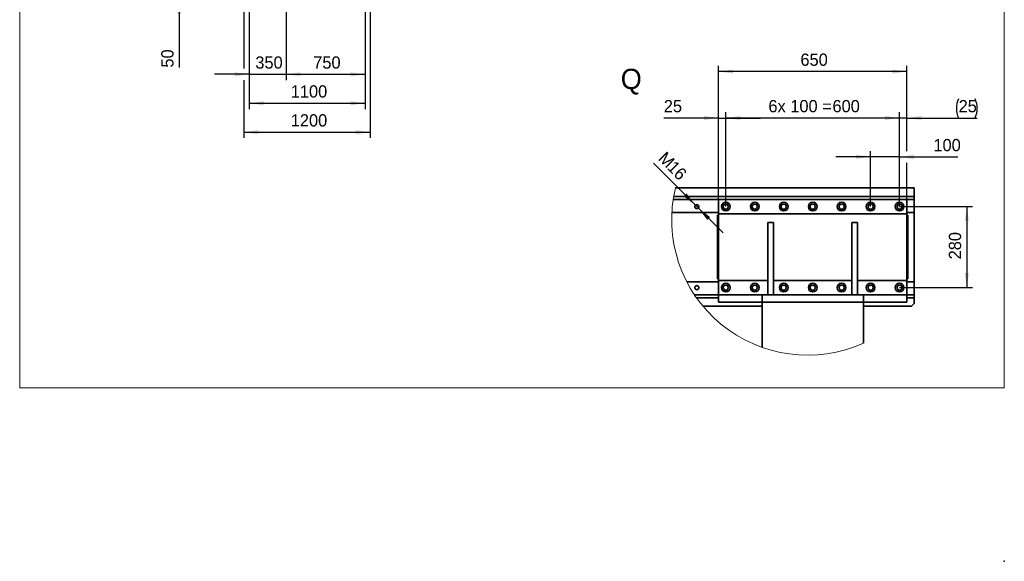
# Model space of a CAD drawing. Header units: millimetres. Extents: x 20 to 400, y 0 to 275.
# Tile 10 of 21: x 230 to 400, y 0 to 94. Entities that reach past the tile are written whole.
import ezdxf

# ---------------------------------------------------------------- set-up
doc = ezdxf.new("R2010")
doc.units = ezdxf.units.MM
doc.header["$PDSIZE"] = -1
doc.linetypes.add('SLD-Durchgehend', pattern=[0])
doc.layers.add('KOPF', color=7, linetype='SLD-Durchgehend')
doc.layers.add('ZEICHNUNG', color=7, linetype='SLD-Durchgehend')
doc.styles.add('SLDTEXTSTYLE0', font='Gill Sans MT Pro Medium')
doc.dimstyles.new('SLDDIMSTYLE0', dxfattribs={"dimtxt": 1.924756, "dimasz": 2.5, "dimexe": 0, "dimexo": 0.0625, "dimgap": 0.481189, "dimtad": 1, "dimlfac": 55, "dimrnd": 1e-09, "dimzin": 12, "dimdsep": 46, "dimtxsty": 'SLDTEXTSTYLE0', "dimsah": 1, "dimcen": 0.09, "dimadec": 0, "dimazin": 3, "dimtfac": 1, "dimtofl": 0, "dimtmove": 0, "dimatfit": 3, "dimfxl": 1, "dimfrac": 2, "dimtolj": 1, "dimtzin": 12, "dimarcsym": 0})
doc.dimstyles.new('SLDDIMSTYLE1', dxfattribs={"dimtxt": 1.924756, "dimasz": 2.5, "dimexe": 0, "dimexo": 0.0625, "dimgap": 0.481189, "dimtad": 1, "dimlfac": 55, "dimrnd": 1e-09, "dimzin": 12, "dimdsep": 46, "dimtxsty": 'SLDTEXTSTYLE0', "dimsah": 1, "dimcen": 0.09, "dimadec": 0, "dimazin": 3, "dimtfac": 1, "dimtmove": 0, "dimatfit": 0, "dimfxl": 1, "dimfrac": 2, "dimtolj": 1, "dimtzin": 12, "dimarcsym": 0})
doc.dimstyles.new('SLDDIMSTYLE12', dxfattribs={"dimtxt": 1.924756, "dimasz": 2.5, "dimexe": 0, "dimexo": 0.0625, "dimgap": 0.481189, "dimtad": 1, "dimlfac": 20, "dimrnd": 1e-09, "dimzin": 12, "dimdsep": 46, "dimtxsty": 'SLDTEXTSTYLE0', "dimsah": 1, "dimcen": 0, "dimadec": 0, "dimazin": 3, "dimtfac": 1, "dimtmove": 0, "dimatfit": 3, "dimfxl": 1, "dimfrac": 2, "dimtolj": 1, "dimtzin": 12, "dimarcsym": 0})
doc.dimstyles.new('SLDDIMSTYLE5', dxfattribs={"dimtxt": 1.924756, "dimasz": 2.5, "dimexe": 0, "dimexo": 0.0625, "dimgap": 0.481189, "dimtad": 1, "dimlfac": 20, "dimrnd": 1e-09, "dimzin": 12, "dimdsep": 46, "dimtxsty": 'SLDTEXTSTYLE0', "dimsah": 1, "dimcen": 0.09, "dimadec": 0, "dimazin": 3, "dimtfac": 1, "dimtofl": 0, "dimtmove": 0, "dimatfit": 3, "dimfxl": 1, "dimfrac": 2, "dimtolj": 1, "dimtzin": 12, "dimarcsym": 0})
doc.dimstyles.new('SLDDIMSTYLE6', dxfattribs={"dimtxt": 1.924756, "dimasz": 2.5, "dimexe": 0, "dimexo": 0.0625, "dimgap": 0.481189, "dimtad": 1, "dimlfac": 20, "dimrnd": 1e-09, "dimzin": 12, "dimdsep": 46, "dimtxsty": 'SLDTEXTSTYLE0', "dimsah": 1, "dimcen": 0.09, "dimadec": 0, "dimazin": 3, "dimtfac": 1, "dimtmove": 0, "dimatfit": 0, "dimfxl": 1, "dimfrac": 2, "dimtolj": 1, "dimtzin": 12, "dimarcsym": 0})

# ---------------------------------------------------------------- blocks, each defined once
blk = doc.blocks.new('_D_18')
at = {"layer": 'KOPF'}
for p, q in [((269.62, 95.51), (269.62, 78.15)), ((289.62, 95.51), (289.62, 78.15)), ((269.62, 79.15), (289.62, 79.15))]:
    blk.add_line(p, q, dxfattribs=at)
for points in [[(269.62, 79.15), (272.12, 78.8), (272.12, 79.5)], [(289.62, 79.15), (287.12, 79.5), (287.12, 78.8)]]:
    blk.add_solid(points, dxfattribs=at)
at = {"layer": 'KOPF', "insert": (276.8, 82.25), "char_height": 2.117, "attachment_point": 1, "style": 'SLDTEXTSTYLE0'}
blk.add_mtext('1100', dxfattribs=at)
blk = doc.blocks.new('_D_19')
at = {"layer": 'KOPF'}
for p, q in [((268.71, 98.06), (268.71, 85.15)), ((290.53, 98.06), (290.53, 73.15)), ((268.71, 83.15), (268.71, 73.15)), ((268.71, 74.15), (290.53, 74.15))]:
    blk.add_line(p, q, dxfattribs=at)
for points in [[(268.71, 74.15), (271.21, 73.8), (271.21, 74.5)], [(290.53, 74.15), (288.03, 74.5), (288.03, 73.8)]]:
    blk.add_solid(points, dxfattribs=at)
at = {"layer": 'KOPF', "insert": (276.8, 77.25), "char_height": 2.117, "attachment_point": 1, "style": 'SLDTEXTSTYLE0'}
blk.add_mtext('1200', dxfattribs=at)
blk = doc.blocks.new('_D_20')
at = {"layer": 'KOPF'}
for p, q in [((257.54, 98.06), (257.54, 104.06)), ((268.71, 98.06), (256.54, 98.06)), ((268.35, 97.15), (256.54, 97.15)), ((257.54, 98.06), (257.54, 97.15)), ((257.54, 97.15), (257.54, 85.31))]:
    blk.add_line(p, q, dxfattribs=at)
for points in [[(257.54, 98.06), (257.89, 100.56), (257.19, 100.56)], [(257.54, 97.15), (257.19, 94.65), (257.89, 94.65)]]:
    blk.add_solid(points, dxfattribs=at)
at = {"layer": 'KOPF', "insert": (254.44, 85.31), "char_height": 2.117, "attachment_point": 1, "rotation": 90, "style": 'SLDTEXTSTYLE0'}
blk.add_mtext('50', dxfattribs=at)
blk = doc.blocks.new('_D_26')
at = {"layer": 'KOPF'}
for p, q in [((275.98, 115.06), (275.98, 83.15)), ((269.62, 95.51), (269.62, 83.15)), ((269.62, 84.15), (263.62, 84.15)), ((269.62, 84.15), (275.98, 84.15)), ((275.98, 84.15), (281.98, 84.15))]:
    blk.add_line(p, q, dxfattribs=at)
for points in [[(269.62, 84.15), (267.12, 84.5), (267.12, 83.8)], [(275.98, 84.15), (278.48, 83.8), (278.48, 84.5)]]:
    blk.add_solid(points, dxfattribs=at)
at = {"layer": 'KOPF', "insert": (270.68, 87.25), "char_height": 2.117, "attachment_point": 1, "style": 'SLDTEXTSTYLE0'}
blk.add_mtext('350', dxfattribs=at)
blk = doc.blocks.new('_D_27')
at = {"layer": 'KOPF'}
for p, q in [((275.98, 115.06), (275.98, 83.15)), ((289.62, 95.51), (289.62, 83.15)), ((275.98, 84.15), (289.62, 84.15))]:
    blk.add_line(p, q, dxfattribs=at)
for points in [[(275.98, 84.15), (278.48, 83.8), (278.48, 84.5)], [(289.62, 84.15), (287.12, 84.5), (287.12, 83.8)]]:
    blk.add_solid(points, dxfattribs=at)
at = {"layer": 'KOPF', "insert": (280.68, 87.25), "char_height": 2.117, "attachment_point": 1, "style": 'SLDTEXTSTYLE0'}
blk.add_mtext('750', dxfattribs=at)
blk = doc.blocks.new('_D_45')
at = {"layer": 'KOPF', "color": 7}
for p, q in [((381.92, 61.29), (394.53, 61.29)), ((393.53, 61.29), (393.53, 47.29)), ((381.92, 47.29), (394.53, 47.29))]:
    blk.add_line(p, q, dxfattribs=at)
for points in [[(393.53, 61.29), (393.18, 58.79), (393.88, 58.79)], [(393.53, 47.29), (393.88, 49.79), (393.18, 49.79)]]:
    blk.add_solid(points, dxfattribs=at)
at = {"layer": 'KOPF', "color": 7, "insert": (390.42, 52.17), "char_height": 2.117, "attachment_point": 1, "rotation": 90, "style": 'SLDTEXTSTYLE0'}
blk.add_mtext('280', dxfattribs=at)
blk = doc.blocks.new('_D_46')
at = {"layer": 'KOPF', "color": 7}
for p, q in [((351.92, 61.29), (351.92, 77.6)), ((381.92, 76.6), (351.92, 76.6)), ((381.92, 61.29), (381.92, 77.6))]:
    blk.add_line(p, q, dxfattribs=at)
for points in [[(351.92, 76.6), (354.42, 76.25), (354.42, 76.95)], [(381.92, 76.6), (379.42, 76.95), (379.42, 76.25)]]:
    blk.add_solid(points, dxfattribs=at)
at = {"layer": 'KOPF', "color": 7, "char_height": 2.117, "attachment_point": 1, "style": 'SLDTEXTSTYLE0'}
for s, insert in [('6x 100 = ', (359.27, 79.71)), ('600', (370.33, 79.71))]:
    blk.add_mtext(s, dxfattribs=dict(at, insert=insert))
blk = doc.blocks.new('_D_47')
at = {"layer": 'KOPF', "color": 7}
for p, q in [((350.67, 76.6), (341.21, 76.6)), ((350.67, 62.54), (350.67, 77.6)), ((350.67, 76.6), (351.92, 76.6)), ((351.92, 61.29), (351.92, 77.6)), ((351.92, 76.6), (357.92, 76.6))]:
    blk.add_line(p, q, dxfattribs=at)
for points in [[(350.67, 76.6), (348.17, 76.95), (348.17, 76.25)], [(351.92, 76.6), (354.42, 76.25), (354.42, 76.95)]]:
    blk.add_solid(points, dxfattribs=at)
at = {"layer": 'KOPF', "color": 7, "insert": (341.21, 79.71), "char_height": 2.117, "attachment_point": 1, "style": 'SLDTEXTSTYLE0'}
blk.add_mtext('25', dxfattribs=at)
blk = doc.blocks.new('_D_48')
at = {"layer": 'KOPF', "color": 7}
for p, q in [((381.92, 76.6), (375.92, 76.6)), ((381.92, 61.29), (381.92, 77.6)), ((383.17, 76.6), (381.92, 76.6)), ((383.17, 70.88), (383.17, 77.6)), ((383.17, 76.6), (395.32, 76.6)), ((383.17, 62.54), (383.17, 68.88))]:
    blk.add_line(p, q, dxfattribs=at)
for centre, start, end in [((395.4, 78.25), 153.4349, 206.5651), ((391.65, 78.25), 333.4349, 26.5651)]:
    blk.add_arc(centre, 3.68, start, end, dxfattribs=at)
for points in [[(381.92, 76.6), (379.42, 76.95), (379.42, 76.25)], [(383.17, 76.6), (385.67, 76.25), (385.67, 76.95)]]:
    blk.add_solid(points, dxfattribs=at)
at = {"layer": 'KOPF', "color": 7, "insert": (392.11, 79.71), "char_height": 2.117, "attachment_point": 1, "style": 'SLDTEXTSTYLE0'}
blk.add_mtext('25', dxfattribs=at)
blk = doc.blocks.new('_D_49')
at = {"layer": 'KOPF', "color": 7}
for p, q in [((350.67, 62.54), (350.67, 85.63)), ((383.17, 70.88), (383.17, 85.63)), ((383.17, 84.63), (350.67, 84.63)), ((383.17, 62.54), (383.17, 68.88))]:
    blk.add_line(p, q, dxfattribs=at)
for points in [[(350.67, 84.63), (353.17, 84.28), (353.17, 84.98)], [(383.17, 84.63), (380.67, 84.98), (380.67, 84.28)]]:
    blk.add_solid(points, dxfattribs=at)
at = {"layer": 'KOPF', "color": 7, "insert": (364.8, 87.74), "char_height": 2.117, "attachment_point": 1, "style": 'SLDTEXTSTYLE0'}
blk.add_mtext('650', dxfattribs=at)
blk = doc.blocks.new('_D_50')
at = {"layer": 'KOPF'}
for p, q in [((376.92, 69.88), (370.92, 69.88)), ((376.92, 61.29), (376.92, 70.88)), ((381.92, 69.88), (376.92, 69.88)), ((381.92, 61.29), (381.92, 70.88)), ((381.92, 69.88), (391.99, 69.88))]:
    blk.add_line(p, q, dxfattribs=at)
for points in [[(376.92, 69.88), (374.42, 70.23), (374.42, 69.53)], [(381.92, 69.88), (384.42, 69.53), (384.42, 70.23)]]:
    blk.add_solid(points, dxfattribs=at)
at = {"layer": 'KOPF', "insert": (387.76, 72.98), "char_height": 2.117, "attachment_point": 1, "style": 'SLDTEXTSTYLE0'}
blk.add_mtext('100', dxfattribs=at)
blk = doc.blocks.new('_D_51')
at = {"layer": 'KOPF', "color": 7}
for p, q in [((346.63, 61.57), (339.42, 68.78)), ((346.63, 61.57), (347.2, 61)), ((347.2, 61), (351.44, 56.76))]:
    blk.add_line(p, q, dxfattribs=at)
for points in [[(346.63, 61.57), (345.11, 63.58), (344.62, 63.09)], [(347.2, 61), (348.72, 58.99), (349.21, 59.48)]]:
    blk.add_solid(points, dxfattribs=at)
at = {"layer": 'KOPF', "color": 7, "attachment_point": 1, "rotation": 315, "style": 'SLDTEXTSTYLE0'}
for s, insert, char_height in [('M', (341.59, 70.96), 2.12), ('16', (343.15, 69.4), 2.117)]:
    blk.add_mtext(s, dxfattribs=dict(at, insert=insert, char_height=char_height))

msp = doc.modelspace()

# ---------------------------------------------------------------- linework, layer by layer
at = {"color": 7, "linetype": 'SLD-Durchgehend', "lineweight": 35}
for p, q in [((342.9036, 63.03579), (384.4163, 63.03579)), ((343.20659, 64.51079), (384.4113, 64.51079)), ((384.4113, 64.51079), (384.4113, 63.03579)), ((384.4163, 63.03579), (384.4163, 62.49911)), ((350.66629, 62.49911), (342.81761, 62.49911)), ((383.1663, 62.53579), (350.66629, 62.53579)), ((350.66629, 62.53579), (350.66629, 60.03579)), ((351.67093, 61.71079), (351.42555, 61.28579)), ((351.42555, 61.28579), (351.67093, 60.86079)), ((352.16167, 61.71079), (351.67093, 61.71079)), ((352.40705, 61.28579), (352.16167, 61.71079)), ((352.16167, 60.86079), (352.40705, 61.28579)), ((356.67093, 61.71079), (356.42555, 61.28579)), ((356.42555, 61.28579), (356.67093, 60.86079)), ((357.16168, 61.71079), (356.67093, 61.71079)), ((357.40704, 61.28579), (357.16168, 61.71079)), ((357.16168, 60.86079), (357.40704, 61.28579)), ((361.67092, 61.71079), (361.42555, 61.28579)), ((361.42555, 61.28579), (361.67092, 60.86079)), ((362.16167, 61.71079), (361.67092, 61.71079)), ((362.40705, 61.28579), (362.16167, 61.71079)), ((362.16167, 60.86079), (362.40705, 61.28579)), ((366.67093, 61.71079), (366.42555, 61.28579)), ((366.42555, 61.28579), (366.67093, 60.86079)), ((367.16168, 61.71079), (366.67093, 61.71079)), ((367.40705, 61.28579), (367.16168, 61.71079)), ((367.16168, 60.86079), (367.40705, 61.28579)), ((371.67092, 61.71079), (371.42556, 61.28579)), ((371.42556, 61.28579), (371.67092, 60.86079)), ((372.16167, 61.71079), (371.67092, 61.71079)), ((372.40704, 61.28579), (372.16167, 61.71079)), ((372.16167, 60.86079), (372.40704, 61.28579)), ((376.67093, 61.71079), (376.42555, 61.28579)), ((376.42555, 61.28579), (376.67093, 60.86079)), ((377.16167, 61.71079), (376.67093, 61.71079)), ((377.40705, 61.28579), (377.16167, 61.71079)), ((377.16167, 60.86079), (377.40705, 61.28579)), ((381.67093, 61.71079), (381.42555, 61.28579)), ((381.42555, 61.28579), (381.67093, 60.86079)), ((382.16168, 61.71079), (381.67093, 61.71079)), ((382.40704, 61.28579), (382.16168, 61.71079)), ((382.16168, 60.86079), (382.40704, 61.28579)), ((383.1663, 62.53579), (383.1663, 60.03579)), ((384.4163, 62.49911), (383.1663, 62.49911)), ((384.4163, 60.28579), (384.4163, 62.49911)), ((342.59602, 60.28579), (350.66629, 60.28579)), ((350.4663, 59.78579), (350.4663, 59.03579)), ((350.66629, 59.78579), (350.4663, 59.78579)), ((383.1663, 60.03579), (350.66629, 60.03579)), ((350.66629, 60.03579), (350.66629, 59.06079)), ((351.67093, 60.86079), (352.16167, 60.86079)), ((356.67093, 60.86079), (357.16168, 60.86079)), ((361.67092, 60.86079), (362.16167, 60.86079)), ((366.67093, 60.86079), (367.16168, 60.86079)), ((371.67092, 60.86079), (372.16167, 60.86079)), ((376.67093, 60.86079), (377.16167, 60.86079)), ((381.67093, 60.86079), (382.16168, 60.86079)), ((383.1663, 60.28579), (384.4163, 60.28579)), ((383.1663, 60.03579), (383.1663, 59.06079)), ((383.3663, 59.78579), (383.1663, 59.78579)), ((383.3663, 59.78579), (383.3663, 59.03579)), ((384.4163, 60.28579), (384.4163, 48.28579)), ((350.4663, 59.03579), (350.4663, 49.53579)), ((350.66629, 59.06079), (350.66629, 49.51079)), ((360.1663, 58.53579), (359.1663, 58.53579)), ((359.1663, 58.53579), (359.1663, 58.38934)), ((359.1663, 58.38934), (359.1663, 46.93223)), ((360.1663, 58.53579), (360.1663, 58.38934)), ((360.1663, 58.38934), (360.1663, 46.93223)), ((373.6663, 58.53579), (374.6663, 58.53579)), ((373.6663, 58.53579), (373.6663, 58.38934)), ((373.6663, 58.38934), (373.6663, 46.93223)), ((374.6663, 58.53579), (374.6663, 58.38934)), ((374.6663, 58.38934), (374.6663, 46.93223)), ((383.1663, 59.06079), (383.1663, 49.51079)), ((383.3663, 59.03579), (383.3663, 49.53579)), ((350.4663, 49.53579), (350.4663, 48.78579)), ((350.66629, 49.51079), (350.66629, 48.53579)), ((383.1663, 49.51079), (383.1663, 48.53579)), ((383.3663, 49.53579), (383.3663, 48.78579)), ((345.18837, 48.28579), (350.66629, 48.28579)), ((350.66629, 48.78579), (350.4663, 48.78579)), ((359.1663, 48.53579), (350.66629, 48.53579)), ((350.66629, 48.53579), (350.66629, 46.03579)), ((351.67093, 47.71079), (351.42555, 47.28579)), ((352.16167, 47.71079), (351.67093, 47.71079)), ((352.40705, 47.28579), (352.16167, 47.71079)), ((356.67093, 47.71079), (356.42555, 47.28579)), ((357.16168, 47.71079), (356.67093, 47.71079)), ((357.40704, 47.28579), (357.16168, 47.71079)), ((373.6663, 48.53579), (360.1663, 48.53579)), ((361.67092, 47.71079), (361.42555, 47.28579)), ((362.16167, 47.71079), (361.67092, 47.71079)), ((362.40705, 47.28579), (362.16167, 47.71079)), ((366.67093, 47.71079), (366.42555, 47.28579)), ((367.16168, 47.71079), (366.67093, 47.71079)), ((367.40705, 47.28579), (367.16168, 47.71079)), ((371.67092, 47.71079), (371.42556, 47.28579)), ((372.16167, 47.71079), (371.67092, 47.71079)), ((372.40704, 47.28579), (372.16167, 47.71079)), ((383.1663, 48.53579), (374.6663, 48.53579)), ((376.67093, 47.71079), (376.42555, 47.28579)), ((377.16167, 47.71079), (376.67093, 47.71079)), ((377.40705, 47.28579), (377.16167, 47.71079)), ((381.67093, 47.71079), (381.42555, 47.28579)), ((382.16168, 47.71079), (381.67093, 47.71079)), ((382.40704, 47.28579), (382.16168, 47.71079)), ((383.3663, 48.78579), (383.1663, 48.78579)), ((383.1663, 48.53579), (383.1663, 46.03579)), ((383.1663, 48.28579), (384.4163, 48.28579)), ((384.4163, 46.07246), (384.4163, 48.28579)), ((346.49316, 46.07246), (350.66629, 46.07246)), ((350.66629, 44.78579), (350.66629, 46.03579)), ((358.1663, 46.03579), (350.66629, 46.03579)), ((351.42555, 47.28579), (351.67093, 46.86079)), ((351.67093, 46.86079), (352.16167, 46.86079)), ((352.16167, 46.86079), (352.40705, 47.28579)), ((356.42555, 47.28579), (356.67093, 46.86079)), ((356.67093, 46.86079), (357.16168, 46.86079)), ((357.16168, 46.86079), (357.40704, 47.28579)), ((358.1663, 44.78579), (358.1663, 46.03579)), ((375.66629, 46.03579), (358.1663, 46.03579)), ((359.1663, 46.93223), (359.1663, 46.57868)), ((359.1663, 46.57868), (359.1663, 46.03579)), ((360.1663, 46.93223), (360.1663, 46.57868)), ((360.1663, 46.57868), (360.1663, 46.03579)), ((361.42555, 47.28579), (361.67092, 46.86079)), ((361.67092, 46.86079), (362.16167, 46.86079)), ((362.16167, 46.86079), (362.40705, 47.28579)), ((366.42555, 47.28579), (366.67093, 46.86079)), ((366.67093, 46.86079), (367.16168, 46.86079)), ((367.16168, 46.86079), (367.40705, 47.28579)), ((371.42556, 47.28579), (371.67092, 46.86079)), ((371.67092, 46.86079), (372.16167, 46.86079)), ((372.16167, 46.86079), (372.40704, 47.28579)), ((373.6663, 46.93223), (373.6663, 46.57868)), ((373.6663, 46.57868), (373.6663, 46.03579)), ((374.6663, 46.93223), (374.6663, 46.57868)), ((374.6663, 46.57868), (374.6663, 46.03579)), ((375.66629, 44.78579), (375.66629, 46.03579)), ((383.1663, 46.03579), (375.66629, 46.03579)), ((376.42555, 47.28579), (376.67093, 46.86079)), ((376.67093, 46.86079), (377.16167, 46.86079)), ((377.16167, 46.86079), (377.40705, 47.28579)), ((381.42555, 47.28579), (381.67093, 46.86079)), ((381.67093, 46.86079), (382.16168, 46.86079)), ((382.16168, 46.86079), (382.40704, 47.28579)), ((383.1663, 46.07246), (384.4163, 46.07246)), ((383.1663, 44.78579), (383.1663, 46.03579)), ((384.4163, 46.07246), (384.4163, 45.53579)), ((346.86143, 45.53579), (350.66629, 45.53579)), ((358.1663, 44.78579), (350.66629, 44.78579)), ((375.66629, 44.78579), (358.1663, 44.78579)), ((358.1663, 36.97582), (358.1663, 44.78579)), ((383.1663, 44.78579), (375.66629, 44.78579)), ((375.66629, 37.71776), (375.66629, 44.78579)), ((383.1663, 45.53579), (384.4163, 45.53579)), ((384.4113, 45.53579), (384.4113, 44.5725)), ((347.99443, 44.06079), (358.1663, 44.06079)), ((375.66629, 44.06079), (383.99695, 44.06079))]:
    msp.add_line(p, q, dxfattribs=at)
for centre, radius in [((346.9163, 61.28579), 0.35), ((351.9163, 61.28579), 0.75), ((356.9163, 61.28579), 0.75), ((361.9163, 61.28579), 0.75), ((366.9163, 61.28578), 0.75), ((371.9163, 61.28579), 0.75), ((376.9163, 61.28579), 0.75), ((381.9163, 61.28579), 0.75), ((346.9163, 47.28579), 0.35), ((351.9163, 47.28579), 0.75), ((356.9163, 47.28579), 0.75), ((361.9163, 47.28579), 0.75), ((366.9163, 47.28578), 0.75), ((371.9163, 47.28579), 0.75), ((376.9163, 47.28579), 0.75), ((381.9163, 47.28579), 0.75)]:
    msp.add_circle(centre, radius, dxfattribs=at)
at = {"color": 7, "linetype": 'SLD-Durchgehend', "lineweight": 18}
for centre, radius, start, end in [((365.99569, 59.06079), 23.43172, 166.5503593, 294.3754565), ((365.95646, 59.09243), 23.48211, 320.1983761, 321.804979)]:
    msp.add_arc(centre, radius, start, end, dxfattribs=at)
at = {"layer": 'KOPF', "lineweight": 18}
for p, q in [((230, 215), (230, 30)), ((400, 215), (400, 30)), ((230, 30), (400, 30))]:
    msp.add_line(p, q, dxfattribs=at)
at = {"layer": 'ZEICHNUNG'}
msp.add_point((400, 0), dxfattribs=at)

# ---------------------------------------------------------------- texts
at = {"layer": 'KOPF', "color": 7, "insert": (333.76939, 85.0996), "char_height": 3.5, "attachment_point": 1, "style": 'SLDTEXTSTYLE0'}
msp.add_mtext('Q', dxfattribs=at)

# ---------------------------------------------------------------- dimensions: what is measured, and where the dimension line sits
at = {"layer": 'KOPF'}
for base, p1, p2, dimstyle, picture, middle in [((275.98213, 84.14886), (269.61849, 95.51249), (275.98213, 115.05795), 'SLDDIMSTYLE1', '_D_26', (272.80031, 84.14886)), ((289.61849, 84.14886), (275.98213, 115.05795), (289.61849, 95.51249), 'SLDDIMSTYLE0', '_D_27', (282.80031, 84.14886)), ((290.52758, 74.14886), (268.7094, 98.05795), (290.52758, 98.05795), 'SLDDIMSTYLE0', '_D_19', (279.61849, 74.14886)), ((289.61849, 79.14886), (269.61849, 95.51249), (289.61849, 95.51249), 'SLDDIMSTYLE0', '_D_18', (279.61849, 79.14886)), ((376.9163, 71.51997), (381.9163, 61.28579), (376.9163, 61.28579), 'SLDDIMSTYLE6', '_D_50', (389.87741, 71.51997))]:
    dim = msp.add_linear_dim(base=base, p1=p1, p2=p2, dimstyle=dimstyle, dxfattribs=at)
    dim.commit()
    dim.dimension.update_dxf_attribs({"geometry": picture, "text_midpoint": middle, "dimtype": 160})
dim = msp.add_linear_dim(base=(257.54176, 97.14886), p1=(268.7094, 98.05795), p2=(268.34577, 97.14886), angle=90, dimstyle='SLDDIMSTYLE1', dxfattribs=at)
dim.commit()
dim.dimension.update_dxf_attribs({"geometry": '_D_20', "text_midpoint": (257.54176, 86.72543), "dimtype": 160})
at = {"layer": 'KOPF', "color": 7}
for base, p1, p2, dimstyle, picture, middle in [((350.6663, 84.63189), (383.1663, 62.53579), (350.6663, 62.53579), 'SLDDIMSTYLE5', '_D_49', (366.9163, 84.63189)), ((351.9163, 76.60373), (350.6663, 62.53579), (351.9163, 61.28579), 'SLDDIMSTYLE6', '_D_47', (342.61955, 76.60373))]:
    dim = msp.add_linear_dim(base=base, p1=p1, p2=p2, dimstyle=dimstyle, dxfattribs=at)
    dim.commit()
    dim.dimension.update_dxf_attribs({"geometry": picture, "text_midpoint": middle, "dimtype": 160})
for base, p1, p2, text, dimstyle, picture, middle in [((351.9163, 76.60373), (381.9163, 61.28579), (351.9163, 61.28579), '6x 100 = <>', 'SLDDIMSTYLE5', '_D_46', (366.9163, 76.60373)), ((381.9163, 76.60373), (383.1663, 62.53579), (381.9163, 61.28579), '(<>)', 'SLDDIMSTYLE6', '_D_48', (393.52515, 76.60373))]:
    dim = msp.add_linear_dim(base=base, p1=p1, p2=p2, text=text, dimstyle=dimstyle, dxfattribs=at)
    dim.commit()
    dim.dimension.update_dxf_attribs({"geometry": picture, "text_midpoint": middle, "dimtype": 160})
dim = msp.add_diameter_dim_2p(p1=(346.63346, 61.56863), p2=(347.19914, 61.00295), text='M<>', dimstyle='SLDDIMSTYLE12', override={"dimpost": '<>'}, dxfattribs=at)
dim.commit()
dim.dimension.update_dxf_attribs({"geometry": '_D_51', "text_midpoint": (341.08125, 67.12085), "dimtype": 163})
dim = msp.add_linear_dim(base=(393.52515, 47.28579), p1=(381.9163, 61.28579), p2=(381.9163, 47.28579), angle=90, dimstyle='SLDDIMSTYLE5', dxfattribs=at)
dim.commit()
dim.dimension.update_dxf_attribs({"geometry": '_D_45', "text_midpoint": (393.52515, 54.28579), "dimtype": 160})

doc.saveas('drawing.dxf')
